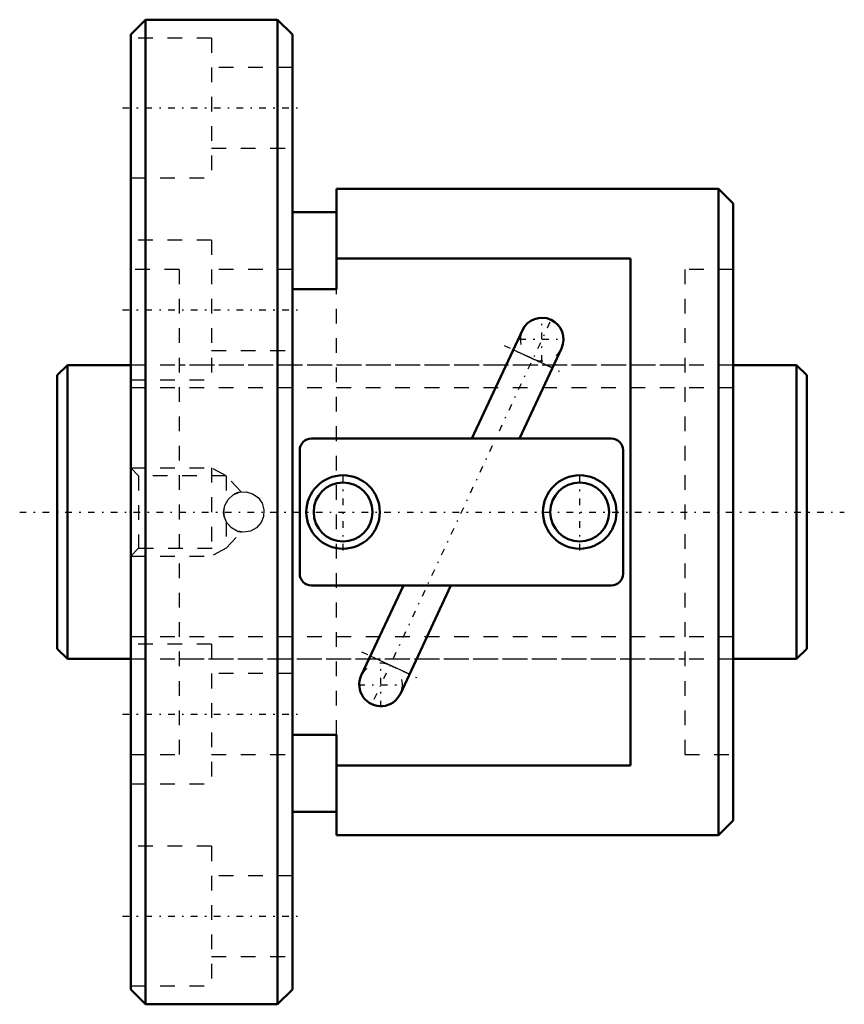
# Model space of a CAD drawing. Header units: millimetres. Extents: x -2.6 to 53.6, y -33.5 to 33.5.
import ezdxf

# ---------------------------------------------------------------- set-up
doc = ezdxf.new("R2010")
doc.units = ezdxf.units.MM
doc.linetypes.add('Center', pattern=[1.5, 0.45, -0.5, 0.05, -0.5])
doc.linetypes.add('Dashed', pattern=[2, 1, -1])
for name, color, linetype, lineweight in [('2d ConnectionPoints', 7, 'Continuous', 50), ('AM_0', 7, 'Continuous', 50), ('AM_4', 3, 'Continuous', 25), ('AM_5', 3, 'Continuous', 25), ('AM_7', 7, 'Center', 25), ('AM_9', 6, 'Dashed', 25)]:
    doc.layers.add(name, color=color, linetype=linetype, lineweight=lineweight)

# ---------------------------------------------------------------- blocks, each defined once
blk = doc.blocks.new('1_BNF_2005_2_5RR_Nut_0_in_BNF2005V_2_5RRG1_51LC0_000_rev_0')
at = {"layer": 'AM_0'}
for p, q in [((6, 33.5), (5, 32.5)), ((15, 33.5), (6, 33.5)), ((6, 33.5), (6, -33.5)), ((16, 32.5), (15, 33.5)), ((15, 33.5), (15, -33.5)), ((5, 32.5), (5, -32.5)), ((16, 32.5), (16, -32.5)), ((19, 22), (19, 15.169)), ((45, 22), (19, 22)), ((46, 21), (45, 22)), ((45, 22), (45, -22)), ((46, 21), (46, -21)), ((19, 20.4), (16, 20.4)), ((39, 17.261), (19, 17.261)), ((39, -17.261), (39, 17.261)), ((19, 15.169), (16, 15.169)), ((31.652, 12.371), (28.214, 5)), ((31.449, 5), (34.308, 11.132)), ((37.7, 5), (17.3, 5)), ((16.5, 4.2), (16.5, -4.2)), ((38.5, -4.2), (38.5, 4.2)), ((17.3, -5), (37.7, -5)), ((23.551, -5), (20.692, -11.132)), ((23.348, -12.371), (26.786, -5)), ((16, -15.169), (19, -15.169)), ((19, -15.169), (19, -22)), ((19, -17.261), (39, -17.261)), ((16, -20.4), (19, -20.4)), ((45, -22), (46, -21)), ((19, -22), (45, -22)), ((5, -32.5), (6, -33.5)), ((15, -33.5), (16, -32.5)), ((6, -33.5), (15, -33.5))]:
    blk.add_line(p, q, dxfattribs=at)
for centre, radius in [((19.45, 0), 2.5), ((35.55, 0), 2.5), ((19.45, 0), 2), ((35.55, 0), 2)]:
    blk.add_circle(centre, radius, dxfattribs=at)
for centre, radius, start, end in [((32.98, 11.752), 1.466, 335, 155), ((17.3, 4.2), 0.8, 90, 180), ((37.7, 4.2), 0.8, 0, 90), ((17.3, -4.2), 0.8, 180, 270), ((37.7, -4.2), 0.8, 270, 0), ((22.02, -11.752), 1.466, 155, 335)]:
    blk.add_arc(centre, radius, start, end, dxfattribs=at)
at = {"layer": 'AM_4'}
for p, q in [((33.688, 9.803), (31.032, 11.042)), ((23.968, -11.042), (21.312, -9.803))]:
    blk.add_line(p, q, dxfattribs=at)
at = {"layer": 'AM_5', "linetype": 'Dashed'}
for p, q in [((5, 3), (10.5, 3)), ((11.5, 2.458), (10.5, 3)), ((10.5, 3), (10.5, -3)), ((11.5, -2.459), (10.5, -3)), ((5, -3), (10.5, -3))]:
    blk.add_line(p, q, dxfattribs=at)
at = {"layer": 'AM_7'}
for p, q in [((4.45, 27.5), (16.55, 27.5)), ((4.45, 13.75), (16.55, 13.75)), ((33.527, 12.926), (21.473, -12.926)), ((32.98, 10.213), (32.98, 13.291)), ((31.441, 11.752), (34.519, 11.752)), ((30.418, 11.328), (34.302, 9.517)), ((19.45, -2.625), (19.45, 2.625)), ((35.55, -2.625), (35.55, 2.625)), ((20.698, -9.517), (24.582, -11.328)), ((22.02, -13.291), (22.02, -10.213)), ((20.481, -11.752), (23.559, -11.752)), ((4.45, -13.75), (16.55, -13.75)), ((4.45, -27.5), (16.55, -27.5))]:
    blk.add_line(p, q, dxfattribs=at)
at = {"layer": 'AM_9'}
for p, q in [((10.5, 32.25), (5, 32.25)), ((10.5, 32.25), (10.5, 22.75)), ((16, 30.25), (10.5, 30.25)), ((10.5, 24.75), (16, 24.75)), ((5, 22.75), (10.5, 22.75)), ((10.5, 18.5), (5, 18.5)), ((10.5, 18.5), (10.5, 9)), ((8.3, 16.5), (5, 16.5)), ((8.3, 16.5), (8.3, -16.5)), ((16, 16.5), (10.5, 16.5)), ((46, 16.5), (42.7, 16.5)), ((42.7, 16.5), (42.7, -16.5)), ((19, -15.169), (19, 15.169)), ((10.5, 11), (16, 11)), ((42.7, 10), (8.3, 10)), ((5, 9), (10.5, 9)), ((5.542, 2.458), (5, 3)), ((11.5, 2.458), (5.542, 2.458)), ((5.542, 2.458), (5.542, -2.459)), ((12.52, 1.368), (11.5, 2.458)), ((11.5, 2.458), (11.5, 0.671)), ((11.5, -0.671), (11.5, -2.459)), ((11.5, -2.459), (12.522, -1.366)), ((5, -3), (5.542, -2.459)), ((5.542, -2.459), (11.5, -2.459)), ((10.5, -9), (5, -9)), ((10.5, -9), (10.5, -18.5)), ((8.3, -10), (42.7, -10)), ((16, -11), (10.5, -11)), ((5, -16.5), (8.3, -16.5)), ((10.5, -16.5), (16, -16.5)), ((42.7, -16.5), (46, -16.5)), ((5, -18.5), (10.5, -18.5)), ((10.5, -22.75), (5, -22.75)), ((10.5, -22.75), (10.5, -32.25)), ((16, -24.75), (10.5, -24.75)), ((10.5, -30.25), (16, -30.25)), ((5, -32.25), (10.5, -32.25))]:
    blk.add_line(p, q, dxfattribs=at)
for points in [[(11.325, 0), (11.402, 0.453), (11.623, 0.854), (11.965, 1.162), (12.393, 1.34), (12.853, 1.366), (13.293, 1.241), (13.667, 0.977), (13.936, 0.601), (14.066, 0.157), (14.041, -0.302), (13.868, -0.725), (13.564, -1.069), (13.161, -1.296), (12.706, -1.375), (12.254, -1.3), (11.852, -1.082), (11.542, -0.741), (11.361, -0.314), (11.325, 0)], [(12.349, -1.329), (12.382, -1.338), (12.477, -1.357), (12.523, -1.364), (12.524, -1.364)]]:
    blk.add_lwpolyline(points, dxfattribs=at)
for centre, radius, start, end in [((32.98, 11.752), 1.466, 155, 335), ((12.7, 0), 1.375, 104.80954, 119.56602), ((12.7, 0), 1.375, 168.93929, 194.55415), ((12.7, 0), 1.375, 253.13175, 255.19046), ((22.02, -11.752), 1.466, 335, 155)]:
    blk.add_arc(centre, radius, start, end, dxfattribs=at)
blk = doc.blocks.new('2_BNF_2005_2_5RR000_Shaft_0_in_BNF2005V_2_5RRG1_51LC0_000_rev_0')
at = {"layer": 'AM_0'}
for p, q in [((0.7, 10), (0, 9.3)), ((5, 10), (0.7, 10)), ((0.7, 10), (0.7, -10)), ((50.3, 10), (46, 10)), ((51, 9.3), (50.3, 10)), ((50.3, 10), (50.3, -10)), ((0, 9.3), (0, -9.3)), ((51, 9.3), (51, -9.3)), ((0, -9.3), (0.7, -10)), ((50.3, -10), (51, -9.3)), ((0.7, -10), (5, -10)), ((46, -10), (50.3, -10))]:
    blk.add_line(p, q, dxfattribs=at)
at = {"layer": 'AM_5', "linetype": 'Dashed'}
for p, q in [((5, 8.4665), (46, 8.4665)), ((5, -8.4665), (46, -8.4665))]:
    blk.add_line(p, q, dxfattribs=at)
at = {"layer": 'AM_7'}
blk.add_line((-2.55, 0), (53.55, 0), dxfattribs=at)
at = {"layer": 'AM_9'}
for p, q in [((46, 10), (5, 10)), ((5, -10), (46, -10))]:
    blk.add_line(p, q, dxfattribs=at)

msp = doc.modelspace()

# ---------------------------------------------------------------- linework, layer by layer
at = {"layer": '2d ConnectionPoints'}
for p in [(0, 0), (5, 0)]:
    msp.add_point(p, dxfattribs=at)

# ---------------------------------------------------------------- block references
for name in ['1_BNF_2005_2_5RR_Nut_0_in_BNF2005V_2_5RRG1_51LC0_000_rev_0', '2_BNF_2005_2_5RR000_Shaft_0_in_BNF2005V_2_5RRG1_51LC0_000_rev_0']:
    msp.add_blockref(name, (0, 0))

doc.saveas('drawing.dxf')
